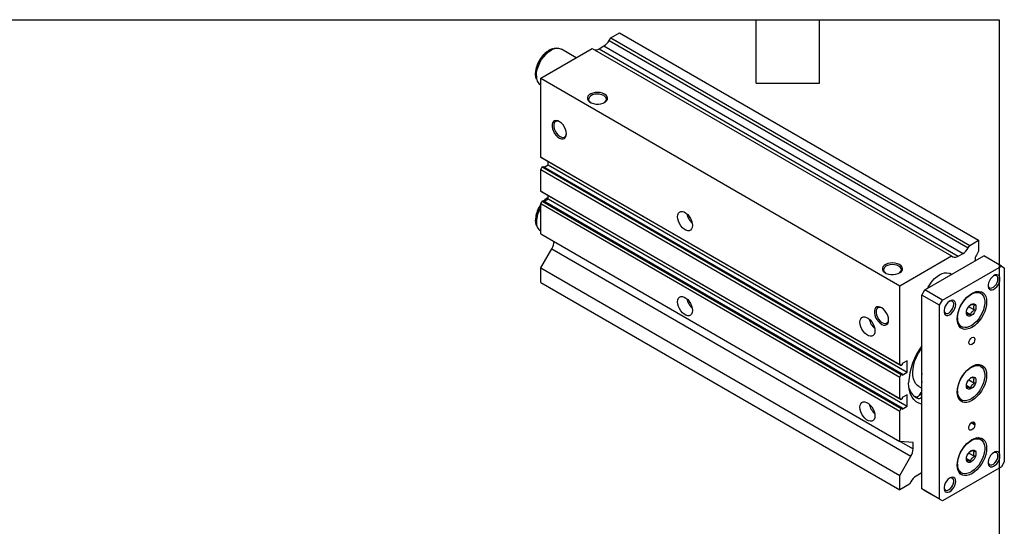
# Model space of a CAD drawing. Header units: millimetres. Extents: x 25 to 1095, y 25 to 838.
# Tile 5 of 5: x 621 to 1095, y 595 to 838. Entities that reach past the tile are written whole.
import ezdxf

# ---------------------------------------------------------------- set-up
doc = ezdxf.new("R2010")
doc.units = ezdxf.units.MM
doc.header["$LTSCALE"] = 4
doc.linetypes.add('SLD-Solid', pattern=[0])
doc.layers.add('TEXT', color=140, linetype='SLD-Solid', lineweight=25)

msp = doc.modelspace()

# ---------------------------------------------------------------- linework, layer by layer
for p, q in [((904.763, 828.223), (905.495, 829.492)), ((904.763, 828.223), (1077.297, 728.622)), ((905.495, 829.492), (909.737, 831.941)), ((905.495, 829.492), (1078.029, 729.89)), ((909.737, 831.941), (1082.272, 732.339)), ((871.907, 810.102), (896.656, 824.389)), ((877.928, 824.277), (878.313, 824.345)), ((879.379, 824.491), (878.313, 824.345)), ((888.977, 819.956), (881.857, 824.067)), ((896.656, 824.389), (1069.19, 724.787)), ((899.888, 824.214), (902.263, 825.584)), ((899.888, 824.214), (1072.422, 724.612)), ((902.263, 825.584), (1074.797, 725.983)), ((869.844, 809.675), (870.252, 808.679)), ((871.907, 772.28), (871.907, 810.102)), ((871.907, 810.102), (1044.441, 710.5)), ((871.857, 806.746), (871.907, 806.717)), ((871.907, 772.28), (1044.441, 672.678)), ((872.614, 771.871), (871.907, 772.28)), ((872.614, 771.871), (1045.148, 672.27)), ((871.907, 766.278), (872.614, 767.503)), ((872.614, 767.503), (873.074, 767.768)), ((872.614, 767.503), (1045.148, 667.901)), ((873.074, 767.768), (1045.608, 668.167)), ((873.59, 767.47), (875.443, 768.54)), ((875.443, 768.54), (875.443, 770.239)), ((875.443, 768.54), (1047.977, 668.938)), ((871.907, 766.278), (1044.441, 666.676)), ((871.907, 755.941), (871.907, 766.278)), ((871.907, 755.941), (1044.441, 656.339)), ((872.614, 755.532), (871.907, 755.941)), ((872.614, 755.532), (1045.148, 655.931)), ((874.885, 751.887), (875.443, 752.368)), ((875.443, 752.209), (875.443, 753.9)), ((871.907, 749.939), (872.614, 751.164)), ((871.907, 749.939), (1044.441, 650.337)), ((871.907, 735.388), (871.907, 749.939)), ((872.614, 751.164), (873.074, 751.429)), ((872.614, 751.164), (1045.148, 651.562)), ((873.074, 751.429), (1045.608, 651.828)), ((873.583, 751.135), (875.443, 752.209)), ((875.443, 752.209), (1047.977, 652.607)), ((869.844, 739.452), (870.252, 738.457)), ((871.857, 736.523), (871.907, 736.495)), ((871.907, 735.388), (1044.441, 635.787)), ((1077.297, 728.622), (1078.029, 729.89)), ((1078.029, 729.89), (1082.272, 732.339)), ((1082.272, 732.339), (1082.272, 727.032)), ((871.907, 719.058), (877.236, 728.287)), ((877.236, 728.287), (1049.77, 628.685)), ((1044.441, 710.5), (1069.19, 724.787)), ((1056.462, 708.459), (1084.746, 724.787)), ((1069.19, 724.787), (1069.922, 724.364)), ((1072.422, 724.612), (1074.797, 725.983)), ((1082.272, 727.032), (1081.236, 725.238)), ((1093.232, 719.889), (1084.746, 724.787)), ((1064.947, 703.561), (1093.232, 719.889)), ((1080.504, 722.622), (1080.504, 722.338)), ((1093.232, 719.889), (1094.646, 719.072)), ((871.907, 719.058), (1044.441, 619.456)), ((871.907, 712.117), (871.907, 719.058)), ((1069.29, 715.864), (1068.533, 716.301)), ((1094.646, 719.072), (1094.646, 625.986)), ((871.907, 712.117), (1044.441, 612.515)), ((1044.441, 672.678), (1044.441, 710.5)), ((1055.048, 706.01), (1056.462, 708.459)), ((1063.533, 701.111), (1055.048, 706.01)), ((1055.048, 612.924), (1055.048, 706.01)), ((1064.947, 703.561), (1056.462, 708.459)), ((1083.309, 707.194), (1082.278, 707.789)), ((1083.433, 706.832), (1083.98, 706.406)), ((1063.533, 701.111), (1064.947, 703.561)), ((1063.533, 608.025), (1063.533, 701.111)), ((1077.528, 700.424), (1080.247, 698.854)), ((1076.487, 697.805), (1078.479, 696.655)), ((1072.779, 691.334), (1073.81, 690.739)), ((1045.148, 672.27), (1044.441, 672.678)), ((1045.608, 672.535), (1045.148, 672.27)), ((1047.977, 674.49), (1045.608, 673.123)), ((1045.608, 673.123), (1045.608, 672.535)), ((1047.977, 668.938), (1047.977, 674.49)), ((1083.309, 672.082), (1082.278, 672.678)), ((1044.441, 666.676), (1045.148, 667.901)), ((1045.148, 667.901), (1045.608, 668.167)), ((1045.608, 667.57), (1047.977, 668.938)), ((1045.608, 668.167), (1045.608, 667.57)), ((1083.433, 671.72), (1083.98, 671.294)), ((1044.441, 656.339), (1044.441, 666.676)), ((1076.487, 662.694), (1078.479, 661.544)), ((1077.528, 665.313), (1080.247, 663.743)), ((1047.977, 658.16), (1045.608, 656.792)), ((1047.977, 652.607), (1047.977, 658.16)), ((1053.529, 662.139), (1055.048, 661.262)), ((1054.213, 658.469), (1055.048, 657.987)), ((1045.148, 655.931), (1044.441, 656.339)), ((1045.608, 656.196), (1045.148, 655.931)), ((1045.608, 656.792), (1045.608, 656.196)), ((1052.099, 657.129), (1051.577, 657.331)), ((1052.099, 657.129), (1053.337, 656.414)), ((1072.779, 656.223), (1073.81, 655.627)), ((1044.441, 650.337), (1045.148, 651.562)), ((1044.441, 635.787), (1044.441, 650.337)), ((1045.148, 651.562), (1045.608, 651.828)), ((1045.608, 651.24), (1047.977, 652.607)), ((1045.608, 651.828), (1045.608, 651.24)), ((1078.772, 644.747), (1080.504, 643.748)), ((1079.089, 644.972), (1080.504, 644.156)), ((1080.504, 644.156), (1080.504, 643.748)), ((1077.675, 642.115), (1077.675, 642.523)), ((1050.805, 635.218), (1044.441, 635.787)), ((1044.558, 635.776), (1050.805, 632.17)), ((1050.805, 632.17), (1050.805, 635.218)), ((1083.309, 636.971), (1082.278, 637.566)), ((1083.433, 636.609), (1083.98, 636.183)), ((1077.528, 630.202), (1080.247, 628.632)), ((1044.441, 619.456), (1049.77, 628.685)), ((1076.451, 627.604), (1078.479, 626.433)), ((1094.646, 625.986), (1093.232, 623.537)), ((1054.644, 620.447), (1052.27, 619.076)), ((1093.232, 623.537), (1064.947, 607.209)), ((1072.779, 621.111), (1073.81, 620.516)), ((1044.441, 612.515), (1044.441, 619.456)), ((1049.038, 615.169), (1044.441, 612.515)), ((1049.77, 616.437), (1049.038, 615.169)), ((1063.533, 608.025), (1055.048, 612.924)), ((1056.462, 612.107), (1055.048, 612.924)), ((1064.947, 607.209), (1056.462, 612.107)), ((1064.947, 607.209), (1063.533, 608.025))]:
    msp.add_line(p, q)
at = {"flags": 128}
for points in [[(869.412, 812.129), (869.518, 813.543), (869.831, 815.033), (870.341, 816.551), (871.032, 818.049), (871.883, 819.478), (872.864, 820.793), (873.946, 821.952), (875.092, 822.916), (876.267, 823.655), (877.433, 824.146), (877.928, 824.277)], [(869.786, 811.324), (869.893, 812.804), (870.212, 814.363), (870.733, 815.954), (871.44, 817.528), (872.312, 819.038), (873.321, 820.437), (874.439, 821.683), (875.629, 822.739), (876.857, 823.572), (878.085, 824.157), (879.275, 824.475), (880.393, 824.519), (881.402, 824.285), (881.857, 824.067)], [(869.735, 809.969), (869.518, 810.837), (869.412, 812.129)], [(869.844, 809.675), (869.831, 809.709), (869.735, 809.969)], [(902.57, 802.495), (901.607, 802.926), (900.488, 803.206), (899.284, 803.316), (898.07, 803.249), (896.923, 803.011), (895.914, 802.615), (895.108, 802.087), (894.554, 801.46), (894.288, 800.773), (894.327, 800.07), (894.667, 799.394), (895.288, 798.788), (896.15, 798.29), (897.199, 797.932), (898.37, 797.736), (899.589, 797.714), (900.778, 797.867), (901.865, 798.187), (902.779, 798.652), (903.465, 799.234), (903.878, 799.897), (903.992, 800.597), (903.802, 801.293), (903.318, 801.939), (902.57, 802.495)], [(902.159, 801.783), (901.23, 802.19), (900.145, 802.437), (898.985, 802.506), (897.835, 802.391), (896.782, 802.102), (895.903, 801.66), (895.263, 801.097), (894.91, 800.455), (894.87, 799.782), (895.146, 799.128), (895.718, 798.541), (895.909, 798.405)], [(902.352, 798.405), (902.712, 798.679), (903.213, 799.287), (903.411, 799.95), (903.292, 800.62), (902.864, 801.247), (902.159, 801.783)], [(884.185, 783.417), (884.077, 784.467), (883.76, 785.576), (883.253, 786.674), (882.589, 787.692), (881.809, 788.566), (880.962, 789.242), (880.102, 789.676), (879.282, 789.841), (878.554, 789.728), (877.964, 789.343), (877.548, 788.711), (877.334, 787.87), (877.334, 786.875), (877.548, 785.786), (877.964, 784.674), (878.554, 783.608), (879.282, 782.654), (880.102, 781.873), (880.962, 781.314), (881.809, 781.012), (882.589, 780.985), (883.253, 781.236), (883.76, 781.749), (884.077, 782.492), (884.185, 783.417)], [(880.959, 789.244), (880.95, 789.248), (880.143, 789.52), (879.41, 789.505), (878.808, 789.203), (878.379, 788.637), (878.157, 787.848), (878.157, 786.895), (878.379, 785.85), (878.808, 784.789), (879.41, 783.791), (880.143, 782.93), (880.95, 782.27), (881.773, 781.86), (882.55, 781.73), (883.224, 781.89), (883.745, 782.329), (884.073, 783.013), (884.179, 783.665)], [(937.597, 743.601), (937.702, 744.537), (938.011, 745.298), (938.504, 745.839), (939.155, 746.129), (939.925, 746.151), (940.769, 745.904), (941.638, 745.402), (942.483, 744.675), (943.252, 743.764), (943.903, 742.722), (944.397, 741.611), (944.705, 740.494), (944.81, 739.437), (944.705, 738.501), (944.397, 737.74), (943.903, 737.199), (943.252, 736.909), (942.483, 736.887), (941.638, 737.134), (940.769, 737.636), (939.925, 738.364), (939.155, 739.274), (938.504, 740.316), (938.011, 741.427), (937.702, 742.544), (937.597, 743.601)], [(869.735, 739.746), (869.518, 740.615), (869.412, 741.907)], [(869.844, 739.452), (869.831, 739.486), (869.735, 739.746)], [(1044.345, 720.65), (1043.382, 721.081), (1042.263, 721.361), (1041.059, 721.471), (1039.845, 721.405), (1038.698, 721.166), (1037.689, 720.771), (1036.883, 720.243), (1036.329, 719.615), (1036.063, 718.929), (1036.102, 718.225), (1036.442, 717.549), (1037.062, 716.943), (1037.925, 716.446), (1038.974, 716.087), (1040.145, 715.891), (1041.364, 715.869), (1042.553, 716.022), (1043.64, 716.342), (1044.554, 716.807), (1045.24, 717.389), (1045.653, 718.052), (1045.767, 718.752), (1045.577, 719.448), (1045.092, 720.094), (1044.345, 720.65)], [(1043.934, 719.938), (1043.005, 720.345), (1041.92, 720.592), (1040.76, 720.661), (1039.61, 720.547), (1038.557, 720.257), (1037.678, 719.815), (1037.038, 719.252), (1036.685, 718.61), (1036.645, 717.937), (1036.921, 717.283), (1037.493, 716.696), (1037.684, 716.56)], [(1044.127, 716.56), (1044.487, 716.834), (1044.988, 717.442), (1045.186, 718.105), (1045.067, 718.775), (1044.639, 719.402), (1043.934, 719.938)], [(1057.877, 709.276), (1058.116, 709.762), (1058.988, 711.272), (1059.998, 712.671), (1061.115, 713.917), (1062.305, 714.973), (1063.533, 715.806), (1064.761, 716.391), (1065.952, 716.71), (1067.069, 716.753), (1068.078, 716.519), (1068.533, 716.301)], [(1092.525, 713.765), (1092.42, 714.585), (1092.113, 715.224), (1091.627, 715.633), (1090.997, 715.783), (1090.272, 715.662), (1089.503, 715.279), (1088.749, 714.663), (1088.065, 713.859), (1087.502, 712.927), (1087.102, 711.936), (1086.894, 710.959), (1086.894, 710.07), (1087.102, 709.333), (1087.502, 708.804), (1088.065, 708.522), (1088.749, 708.508), (1089.503, 708.762), (1090.272, 709.266), (1090.997, 709.983), (1091.627, 710.859), (1092.113, 711.83), (1092.42, 712.823), (1092.525, 713.765)], [(1086.879, 710.794), (1086.894, 710.662), (1087.1, 710.008), (1087.495, 709.568), (1088.043, 709.38), (1088.695, 709.46), (1089.393, 709.803), (1090.076, 710.378), (1090.683, 711.132), (1091.16, 712), (1091.463, 712.905), (1091.568, 713.765)], [(937.597, 702.774), (937.702, 703.71), (938.011, 704.471), (938.504, 705.012), (939.155, 705.302), (939.925, 705.324), (940.769, 705.077), (941.638, 704.575), (942.483, 703.848), (943.252, 702.937), (943.903, 701.895), (944.397, 700.784), (944.705, 699.667), (944.81, 698.61), (944.705, 697.674), (944.397, 696.913), (943.903, 696.372), (943.252, 696.082), (942.483, 696.06), (941.638, 696.307), (940.769, 696.809), (939.925, 697.536), (939.155, 698.447), (938.504, 699.489), (938.011, 700.6), (937.702, 701.717), (937.597, 702.774)], [(1072.018, 694.578), (1072.126, 696.058), (1072.445, 697.617), (1072.966, 699.208), (1073.673, 700.782), (1074.544, 702.291), (1075.554, 703.69), (1076.671, 704.937), (1077.862, 705.993), (1079.09, 706.825), (1080.317, 707.41), (1081.508, 707.729), (1082.625, 707.772), (1083.635, 707.539), (1084.506, 707.036), (1085.213, 706.278), (1085.734, 705.289), (1086.053, 704.098), (1086.161, 702.742), (1086.053, 701.262), (1085.734, 699.703), (1085.213, 698.112), (1084.506, 696.538), (1083.635, 695.029), (1082.625, 693.63), (1081.508, 692.383), (1080.317, 691.327), (1079.09, 690.495), (1077.862, 689.91), (1076.671, 689.591), (1075.554, 689.548), (1074.544, 689.781), (1073.673, 690.284), (1072.966, 691.042), (1072.445, 692.031), (1072.126, 693.222), (1072.018, 694.578)], [(1072.195, 695.088), (1072.3, 696.498), (1072.612, 697.983), (1073.121, 699.497), (1073.81, 700.99), (1074.658, 702.415), (1075.637, 703.726), (1076.715, 704.881), (1077.858, 705.842), (1079.029, 706.579), (1080.191, 707.068), (1081.307, 707.293), (1082.339, 707.248), (1083.256, 706.933), (1083.433, 706.832)], [(1083.98, 706.406), (1084.028, 706.358), (1084.629, 705.543), (1085.041, 704.513), (1085.25, 703.302), (1085.25, 701.948), (1085.041, 700.495), (1084.629, 698.989), (1084.028, 697.479), (1083.256, 696.014), (1082.339, 694.641), (1081.307, 693.403), (1080.191, 692.341), (1079.029, 691.488), (1077.858, 690.873), (1076.715, 690.514), (1075.637, 690.424), (1074.794, 690.561)], [(1039.042, 694.02), (1038.934, 695.07), (1038.616, 696.179), (1038.11, 697.277), (1037.445, 698.295), (1036.665, 699.169), (1035.818, 699.845), (1034.958, 700.279), (1034.138, 700.445), (1033.41, 700.332), (1032.82, 699.947), (1032.405, 699.314), (1032.19, 698.473), (1032.19, 697.478), (1032.405, 696.39), (1032.82, 695.278), (1033.41, 694.211), (1034.138, 693.257), (1034.958, 692.476), (1035.818, 691.917), (1036.665, 691.615), (1037.445, 691.588), (1038.11, 691.84), (1038.616, 692.352), (1038.934, 693.095), (1039.042, 694.02)], [(1065.666, 698.548), (1065.681, 698.416), (1065.887, 697.762), (1066.282, 697.322), (1066.83, 697.133), (1067.482, 697.214), (1068.18, 697.557), (1068.863, 698.131), (1069.47, 698.886), (1069.946, 699.754), (1070.25, 700.658), (1070.355, 701.519)], [(1071.311, 701.519), (1071.206, 702.339), (1070.9, 702.978), (1070.414, 703.387), (1069.784, 703.537), (1069.058, 703.416), (1068.29, 703.033), (1067.536, 702.417), (1066.852, 701.613), (1066.289, 700.68), (1065.889, 699.689), (1065.681, 698.713), (1065.681, 697.823), (1065.889, 697.087), (1066.289, 696.558), (1066.852, 696.276), (1067.536, 696.261), (1068.29, 696.516), (1069.058, 697.02), (1069.784, 697.737), (1070.414, 698.613), (1070.9, 699.584), (1071.206, 700.577), (1071.311, 701.519)], [(1081.034, 700.191), (1080.922, 699.306), (1080.595, 698.378), (1080.087, 697.497), (1079.446, 696.75), (1078.736, 696.21), (1078.026, 695.93), (1077.385, 695.937), (1076.877, 696.231), (1076.55, 696.782), (1076.438, 697.537), (1076.55, 698.422), (1076.877, 699.351), (1077.385, 700.231), (1078.026, 700.978), (1078.736, 701.518), (1079.446, 701.798), (1080.087, 701.791), (1080.595, 701.497), (1080.922, 700.946), (1081.034, 700.191)], [(1035.815, 699.847), (1035.807, 699.851), (1034.999, 700.124), (1034.267, 700.108), (1033.664, 699.806), (1033.236, 699.24), (1033.013, 698.451), (1033.013, 697.499), (1033.236, 696.453), (1033.664, 695.392), (1034.267, 694.394), (1034.999, 693.533), (1035.807, 692.873), (1036.629, 692.463), (1037.407, 692.333), (1038.08, 692.494), (1038.601, 692.932), (1038.93, 693.616), (1039.035, 694.269)], [(1025.279, 692.984), (1025.384, 693.92), (1025.692, 694.68), (1026.186, 695.222), (1026.836, 695.512), (1027.606, 695.534), (1028.45, 695.287), (1029.32, 694.785), (1030.164, 694.057), (1030.934, 693.146), (1031.584, 692.105), (1032.078, 690.994), (1032.386, 689.877), (1032.491, 688.82), (1032.386, 687.884), (1032.078, 687.123), (1031.584, 686.582), (1030.934, 686.292), (1030.164, 686.27), (1029.32, 686.517), (1028.45, 687.019), (1027.606, 687.746), (1026.836, 688.657), (1026.186, 689.699), (1025.692, 690.81), (1025.384, 691.926), (1025.279, 692.984)], [(1077.675, 683.146), (1077.783, 683.833), (1078.09, 684.54), (1078.548, 685.159), (1079.09, 685.595), (1079.631, 685.783), (1080.09, 685.694), (1080.396, 685.341), (1080.504, 684.779), (1080.396, 684.092), (1080.09, 683.385), (1079.631, 682.766), (1079.09, 682.329), (1078.548, 682.141), (1078.09, 682.23), (1077.783, 682.583), (1077.675, 683.146)], [(1053.529, 662.139), (1052.919, 662.559), (1052.078, 663.431), (1051.417, 664.534), (1050.95, 665.844), (1050.688, 667.333), (1050.635, 668.971), (1050.793, 670.721), (1051.159, 672.546), (1051.724, 674.409), (1052.477, 676.268), (1053.401, 678.084), (1054.478, 679.819), (1055.048, 680.621)], [(1072.018, 659.467), (1072.126, 660.947), (1072.445, 662.506), (1072.966, 664.096), (1073.673, 665.67), (1074.544, 667.18), (1075.554, 668.579), (1076.671, 669.826), (1077.862, 670.881), (1079.09, 671.714), (1080.317, 672.299), (1081.508, 672.618), (1082.625, 672.661), (1083.635, 672.428), (1084.506, 671.924), (1085.213, 671.167), (1085.734, 670.177), (1086.053, 668.987), (1086.161, 667.631), (1086.053, 666.151), (1085.734, 664.592), (1085.213, 663.001), (1084.506, 661.427), (1083.635, 659.918), (1082.625, 658.518), (1081.508, 657.272), (1080.317, 656.216), (1079.09, 655.383), (1077.862, 654.799), (1076.671, 654.48), (1075.554, 654.436), (1074.544, 654.67), (1073.673, 655.173), (1072.966, 655.931), (1072.445, 656.92), (1072.126, 658.111), (1072.018, 659.467)], [(1072.195, 659.977), (1072.3, 661.386), (1072.612, 662.872), (1073.121, 664.385), (1073.81, 665.879), (1074.658, 667.304), (1075.637, 668.615), (1076.715, 669.769), (1077.858, 670.731), (1079.029, 671.468), (1080.191, 671.957), (1081.307, 672.182), (1082.339, 672.137), (1083.256, 671.822), (1083.433, 671.72)], [(1083.98, 671.294), (1084.028, 671.247), (1084.629, 670.432), (1085.041, 669.402), (1085.25, 668.191), (1085.25, 666.836), (1085.041, 665.383), (1084.629, 663.878), (1084.028, 662.368), (1083.256, 660.903), (1082.339, 659.529), (1081.307, 658.292), (1080.191, 657.229), (1079.029, 656.377), (1077.858, 655.761), (1076.715, 655.403), (1075.637, 655.312), (1074.794, 655.45)], [(1055.048, 653.559), (1054.876, 653.6), (1053.51, 654.091), (1052.285, 654.841), (1051.217, 655.84), (1050.322, 657.073), (1049.613, 658.523), (1049.099, 660.169), (1048.788, 661.989), (1048.684, 663.957)], [(1081.034, 665.08), (1080.922, 664.195), (1080.595, 663.266), (1080.087, 662.386), (1079.446, 661.639), (1078.736, 661.099), (1078.026, 660.819), (1077.385, 660.826), (1076.877, 661.12), (1076.55, 661.671), (1076.438, 662.426), (1076.55, 663.311), (1076.877, 664.239), (1077.385, 665.12), (1078.026, 665.867), (1078.736, 666.407), (1079.446, 666.687), (1080.087, 666.68), (1080.595, 666.386), (1080.922, 665.835), (1081.034, 665.08)], [(1054.213, 658.469), (1054.732, 659.193), (1055.048, 659.521)], [(1025.279, 652.157), (1025.384, 653.093), (1025.692, 653.853), (1026.186, 654.394), (1026.836, 654.685), (1027.606, 654.707), (1028.45, 654.46), (1029.32, 653.958), (1030.164, 653.23), (1030.934, 652.319), (1031.584, 651.278), (1032.078, 650.167), (1032.386, 649.05), (1032.491, 647.993), (1032.386, 647.057), (1032.078, 646.296), (1031.584, 645.755), (1030.934, 645.465), (1030.164, 645.443), (1029.32, 645.69), (1028.45, 646.192), (1027.606, 646.919), (1026.836, 647.83), (1026.186, 648.872), (1025.692, 649.983), (1025.384, 651.099), (1025.279, 652.157)], [(1077.675, 642.523), (1077.783, 643.21), (1078.09, 643.917), (1078.548, 644.536), (1079.09, 644.972), (1079.631, 645.161), (1080.09, 645.071), (1080.396, 644.719), (1080.504, 644.156)], [(1080.504, 643.748), (1080.396, 643.06), (1080.09, 642.354), (1079.631, 641.735), (1079.09, 641.298), (1078.548, 641.11), (1078.09, 641.199), (1077.783, 641.552), (1077.675, 642.115)], [(1078.225, 644.133), (1077.968, 643.578), (1077.833, 643.362)], [(1072.018, 624.355), (1072.126, 625.835), (1072.445, 627.394), (1072.966, 628.985), (1073.673, 630.559), (1074.544, 632.069), (1075.554, 633.468), (1076.671, 634.714), (1077.862, 635.77), (1079.09, 636.603), (1080.317, 637.188), (1081.508, 637.507), (1082.625, 637.55), (1083.635, 637.316), (1084.506, 636.813), (1085.213, 636.055), (1085.734, 635.066), (1086.053, 633.875), (1086.161, 632.52), (1086.053, 631.04), (1085.734, 629.481), (1085.213, 627.89), (1084.506, 626.316), (1083.635, 624.806), (1082.625, 623.407), (1081.508, 622.161), (1080.317, 621.105), (1079.09, 620.272), (1077.862, 619.687), (1076.671, 619.368), (1075.554, 619.325), (1074.544, 619.559), (1073.673, 620.062), (1072.966, 620.82), (1072.445, 621.809), (1072.126, 623), (1072.018, 624.355)], [(1072.195, 624.866), (1072.3, 626.275), (1072.612, 627.76), (1073.121, 629.274), (1073.81, 630.768), (1074.658, 632.193), (1075.637, 633.503), (1076.715, 634.658), (1077.858, 635.619), (1079.029, 636.356), (1080.191, 636.845), (1081.307, 637.071), (1082.339, 637.025), (1083.256, 636.71), (1083.433, 636.609)], [(1083.98, 636.183), (1084.028, 636.136), (1084.629, 635.321), (1085.041, 634.291), (1085.25, 633.079), (1085.25, 631.725), (1085.041, 630.272), (1084.629, 628.766), (1084.028, 627.257), (1083.256, 625.792), (1082.339, 624.418), (1081.307, 623.18), (1080.191, 622.118), (1079.029, 621.266), (1077.858, 620.65), (1076.715, 620.291), (1075.637, 620.201), (1074.794, 620.339)], [(1081.034, 629.968), (1080.922, 629.083), (1080.595, 628.155), (1080.087, 627.274), (1079.446, 626.528), (1078.736, 625.988), (1078.026, 625.708), (1077.385, 625.715), (1076.877, 626.008), (1076.55, 626.56), (1076.438, 627.315), (1076.55, 628.2), (1076.877, 629.128), (1077.385, 630.009), (1078.026, 630.756), (1078.736, 631.295), (1079.446, 631.575), (1080.087, 631.568), (1080.595, 631.275), (1080.922, 630.723), (1081.034, 629.968)], [(1092.525, 628.845), (1092.42, 629.665), (1092.113, 630.304), (1091.627, 630.713), (1090.997, 630.863), (1090.272, 630.742), (1089.503, 630.359), (1088.749, 629.742), (1088.065, 628.938), (1087.502, 628.006), (1087.102, 627.015), (1086.894, 626.039), (1086.894, 625.149), (1087.102, 624.413), (1087.502, 623.884), (1088.065, 623.602), (1088.749, 623.587), (1089.503, 623.842), (1090.272, 624.346), (1090.997, 625.063), (1091.627, 625.939), (1092.113, 626.91), (1092.42, 627.903), (1092.525, 628.845)], [(1086.879, 625.874), (1086.894, 625.742), (1087.1, 625.088), (1087.495, 624.648), (1088.043, 624.459), (1088.695, 624.54), (1089.393, 624.883), (1090.076, 625.457), (1090.683, 626.212), (1091.16, 627.08), (1091.463, 627.984), (1091.568, 628.845)], [(1054.644, 620.447), (1054.991, 620.627), (1055.048, 620.653)], [(1065.666, 613.628), (1065.681, 613.496), (1065.887, 612.842), (1066.282, 612.401), (1066.83, 612.213), (1067.482, 612.294), (1068.18, 612.637), (1068.863, 613.211), (1069.47, 613.966), (1069.946, 614.834), (1070.25, 615.738), (1070.355, 616.598)], [(1071.311, 616.598), (1071.206, 617.419), (1070.9, 618.058), (1070.414, 618.467), (1069.784, 618.617), (1069.058, 618.496), (1068.29, 618.113), (1067.536, 617.496), (1066.852, 616.692), (1066.289, 615.76), (1065.889, 614.769), (1065.681, 613.793), (1065.681, 612.903), (1065.889, 612.167), (1066.289, 611.638), (1066.852, 611.356), (1067.536, 611.341), (1068.29, 611.596), (1069.058, 612.1), (1069.784, 612.817), (1070.414, 613.693), (1070.9, 614.664), (1071.206, 615.657), (1071.311, 616.598)]]:
    msp.add_lwpolyline(points, dxfattribs=at)
for centre, radius, start, end in [((898.445, 831.704), 7.213, 301.95467, 331.14439), ((898.424, 826.258), 2.515, 245.68605, 305.61817), ((874.786, 810.829), 5.024, 174.33758, 234.35024), ((882.086, 743.173), 11.811, 124.2224, 137.06237), ((883.374, 741.305), 13.975, 145.13931, 177.53285), ((884.448, 740.54), 14.673, 148.72609, 177.80755), ((950.214, 746.721), 8.293, 191.6806, 228.31403), ((874.786, 740.606), 5.024, 174.33758, 234.35024), ((871.061, 732.018), 7.214, 328.85627, 358.0435), ((1070.958, 726.656), 2.515, 245.68605, 305.61817), ((1070.979, 732.103), 7.213, 301.95467, 331.14439), ((1086.179, 722.444), 5.678, 150.51916, 178.19731), ((1090.158, 714.001), 1.43, 350.48521, 119.89062), ((1081.536, 703.946), 3.7, 61.37325, 101.18414), ((950.214, 705.894), 8.293, 191.6806, 228.31403), ((1068.945, 701.755), 1.43, 350.48521, 119.89062), ((1037.896, 696.103), 8.293, 191.6806, 228.31403), ((1076.381, 694.482), 4.23, 171.75706, 247.95909), ((1075.785, 693.938), 3.76, 199.15152, 238.30184), ((1080.72, 662.482), 32.07, 143.17812, 177.3645), ((1081.536, 668.835), 3.7, 61.37325, 101.18414), ((1068.252, 666.202), 13.378, 170.74901, 189.25099), ((1055.963, 663.313), 7.381, 196.90342, 249.16222), ((1052.219, 659.278), 2.152, 266.82399, 337.92405), ((1076.381, 659.371), 4.23, 171.75706, 247.95909), ((1037.896, 655.276), 8.293, 191.6806, 228.31403), ((1053.577, 658.154), 1.756, 262.12757, 326.86119), ((1075.785, 658.827), 3.76, 199.15152, 238.30184), ((1081.536, 633.723), 3.7, 61.37325, 101.18414), ((1043.595, 632.416), 7.214, 328.85627, 358.0435), ((1090.158, 629.081), 1.43, 350.48521, 119.89062), ((1076.381, 624.259), 4.23, 171.75706, 247.95909), ((1075.785, 623.715), 3.76, 199.15152, 238.30184), ((1056.087, 612.956), 7.213, 121.95467, 151.14439), ((1068.945, 616.835), 1.43, 350.48521, 119.89062)]:
    msp.add_arc(centre, radius, start, end)
for points, knots in [([(877.863, 824.24), (877.612, 824.186), (876.965, 824.046), (875.923, 823.553), (874.758, 822.806), (873.635, 821.841), (872.592, 820.706), (871.656, 819.433), (870.852, 818.057), (870.198, 816.615), (869.718, 815.144), (869.417, 813.703), (869.379, 812.795), (869.361, 812.353)], [0, 0, 0, 0, 0.058509, 0.1506326, 0.2451638, 0.3404161, 0.4354247, 0.5301114, 0.6246489, 0.7192972, 0.8142596, 0.9098354, 1, 1, 1, 1]), ([(869.361, 812.353), (869.369, 812.107), (869.39, 811.397), (869.5, 810.606), (869.698, 810.123), (869.736, 810.03)], [0, 0, 0, 0, 0.30098622, 0.86500912, 1, 1, 1, 1]), ([(875.443, 752.986), (875.218, 752.846), (874.598, 752.461), (873.893, 751.868), (873.45, 751.377), (873.353, 751.268)], [0, 0, 0, 0, 0.3081213, 0.8473161, 1, 1, 1, 1]), ([(871.907, 749.505), (871.83, 749.402), (871.439, 748.88), (870.858, 747.829), (870.196, 746.394), (869.718, 744.921), (869.417, 743.481), (869.379, 742.572), (869.361, 742.131)], [0, 0, 0, 0, 0.0474156, 0.2390673, 0.4309436, 0.6234567, 0.8172133, 1, 1, 1, 1]), ([(869.361, 742.131), (869.369, 741.884), (869.39, 741.175), (869.5, 740.383), (869.698, 739.9), (869.736, 739.807)], [0, 0, 0, 0, 0.3009862, 0.8650091, 1, 1, 1, 1]), ([(1080.247, 701.211), (1080.029, 701.27), (1079.82, 701.322), (1079.528, 701.383), (1079.434, 701.401), (1079.256, 701.43), (1079.17, 701.441), (1078.938, 701.462), (1078.813, 701.46), (1078.612, 701.43), (1078.538, 701.403), (1078.479, 701.37)], [0, 0, 0, 0, 0.25, 0.25, 0.375, 0.375, 0.5, 0.5, 0.75, 0.75, 1, 1, 1, 1]), ([(1080.247, 698.854), (1080.167, 699.085), (1080.099, 699.312), (1080.027, 699.647), (1080.007, 699.757), (1079.981, 699.975), (1079.974, 700.083), (1079.973, 700.392), (1080, 700.579), (1080.098, 700.921), (1080.167, 701.073), (1080.247, 701.211)], [0, 0, 0, 0, 0.25, 0.25, 0.375, 0.375, 0.5, 0.5, 0.75, 0.75, 1, 1, 1, 1]), ([(1076.487, 697.805), (1076.493, 697.702), (1076.511, 697.388), (1076.631, 697.044), (1076.711, 696.813)], [0, 0, 0, 0, 0.328668, 1, 1, 1, 1]), ([(1076.711, 696.813), (1076.77, 696.847), (1076.843, 696.874), (1076.99, 696.896), (1077.045, 696.9), (1077.17, 696.902), (1077.242, 696.899), (1077.472, 696.879), (1077.651, 696.85), (1078.048, 696.766), (1078.26, 696.714), (1078.479, 696.655)], [0, 0, 0, 0, 0.25, 0.25, 0.375, 0.375, 0.5, 0.5, 0.75, 0.75, 1, 1, 1, 1]), ([(1078.479, 696.655), (1078.538, 696.873), (1078.611, 697.088), (1078.758, 697.403), (1078.813, 697.507), (1078.938, 697.711), (1079.009, 697.813), (1079.24, 698.101), (1079.419, 698.274), (1079.816, 698.59), (1080.028, 698.728), (1080.247, 698.854)], [0, 0, 0, 0, 0.25, 0.25, 0.375, 0.375, 0.5, 0.5, 0.75, 0.75, 1, 1, 1, 1]), ([(1076.487, 662.694), (1076.493, 662.591), (1076.511, 662.276), (1076.631, 661.933), (1076.711, 661.702)], [0, 0, 0, 0, 0.328668, 1, 1, 1, 1]), ([(1080.247, 666.1), (1080.029, 666.159), (1079.82, 666.21), (1079.528, 666.272), (1079.434, 666.29), (1079.256, 666.319), (1079.17, 666.33), (1078.938, 666.351), (1078.813, 666.349), (1078.612, 666.319), (1078.538, 666.292), (1078.479, 666.258)], [0, 0, 0, 0, 0.25, 0.25, 0.375, 0.375, 0.5, 0.5, 0.75, 0.75, 1, 1, 1, 1]), ([(1078.479, 661.544), (1078.538, 661.762), (1078.611, 661.977), (1078.758, 662.292), (1078.813, 662.395), (1078.938, 662.6), (1079.009, 662.701), (1079.24, 662.99), (1079.419, 663.163), (1079.816, 663.478), (1080.028, 663.617), (1080.247, 663.743)], [0, 0, 0, 0, 0.25, 0.25, 0.375, 0.375, 0.5, 0.5, 0.75, 0.75, 1, 1, 1, 1]), ([(1080.247, 663.743), (1080.167, 663.973), (1080.099, 664.201), (1080.027, 664.535), (1080.007, 664.646), (1079.981, 664.864), (1079.974, 664.972), (1079.973, 665.281), (1080, 665.468), (1080.098, 665.81), (1080.167, 665.961), (1080.247, 666.1)], [0, 0, 0, 0, 0.25, 0.25, 0.375, 0.375, 0.5, 0.5, 0.75, 0.75, 1, 1, 1, 1]), ([(1076.711, 661.702), (1076.77, 661.736), (1076.843, 661.762), (1076.99, 661.785), (1077.045, 661.789), (1077.17, 661.791), (1077.242, 661.788), (1077.472, 661.768), (1077.651, 661.738), (1078.048, 661.655), (1078.26, 661.603), (1078.479, 661.544)], [0, 0, 0, 0, 0.25, 0.25, 0.375, 0.375, 0.5, 0.5, 0.75, 0.75, 1, 1, 1, 1]), ([(1080.247, 630.989), (1080.029, 631.047), (1079.82, 631.099), (1079.528, 631.161), (1079.434, 631.178), (1079.256, 631.207), (1079.17, 631.219), (1078.938, 631.24), (1078.813, 631.238), (1078.612, 631.208), (1078.538, 631.181), (1078.479, 631.147)], [0, 0, 0, 0, 0.25, 0.25, 0.375, 0.375, 0.5, 0.5, 0.75, 0.75, 1, 1, 1, 1]), ([(1080.247, 628.632), (1080.167, 628.862), (1080.099, 629.089), (1080.027, 629.424), (1080.007, 629.534), (1079.981, 629.752), (1079.974, 629.861), (1079.973, 630.17), (1080, 630.357), (1080.098, 630.699), (1080.167, 630.85), (1080.247, 630.989)], [0, 0, 0, 0, 0.25, 0.25, 0.375, 0.375, 0.5, 0.5, 0.75, 0.75, 1, 1, 1, 1]), ([(1076.487, 627.583), (1076.493, 627.479), (1076.511, 627.165), (1076.631, 626.822), (1076.711, 626.591)], [0, 0, 0, 0, 0.328668, 1, 1, 1, 1]), ([(1076.711, 626.591), (1076.77, 626.624), (1076.843, 626.651), (1076.99, 626.673), (1077.045, 626.678), (1077.17, 626.68), (1077.242, 626.677), (1077.472, 626.656), (1077.651, 626.627), (1078.048, 626.544), (1078.26, 626.491), (1078.479, 626.433)], [0, 0, 0, 0, 0.25, 0.25, 0.375, 0.375, 0.5, 0.5, 0.75, 0.75, 1, 1, 1, 1]), ([(1078.479, 626.433), (1078.538, 626.651), (1078.611, 626.865), (1078.758, 627.18), (1078.813, 627.284), (1078.938, 627.488), (1079.009, 627.59), (1079.24, 627.878), (1079.419, 628.051), (1079.816, 628.367), (1080.028, 628.505), (1080.247, 628.632)], [0, 0, 0, 0, 0.25, 0.25, 0.375, 0.375, 0.5, 0.5, 0.75, 0.75, 1, 1, 1, 1])]:
    msp.add_open_spline(points, degree=3, knots=knots)
at = {"layer": 'TEXT'}
for p, q in [((25.4, 838.2), (1092.2, 838.2)), ((975.36, 807.72), (975.36, 838.2)), ((1005.84, 807.72), (1005.84, 838.2)), ((1092.2, 838.2), (1092.2, 25.4)), ((975.36, 807.72), (1005.84, 807.72))]:
    msp.add_line(p, q, dxfattribs=at)

doc.saveas('drawing.dxf')
